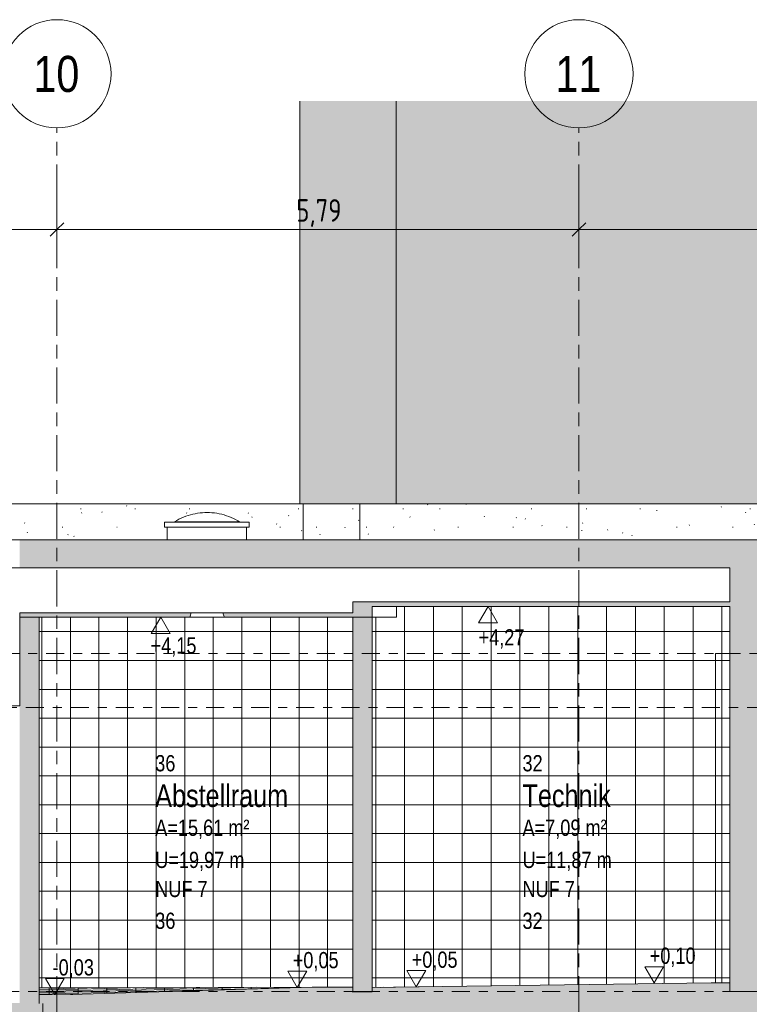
# Model space of a CAD drawing. Header units: metres. Extents: x -34 to 182, y -15 to 869.
# Tile 17 of 46: x 8 to 16, y -3 to 8. Entities that reach past the tile are written whole.
import ezdxf

# ---------------------------------------------------------------- set-up
doc = ezdxf.new("R2010")
doc.units = ezdxf.units.M
doc.linetypes.add('_Ebene_', pattern=[0.4, 0.2, -0.1, 0, -0.1])
doc.linetypes.add('_Rasterlinie_', pattern=[0.75, 0.4, -0.1, 0.15, -0.1])
for name, color, linetype, lineweight in [('A_Bem', 7, 'Continuous', 5), ('A_Bem-100', 7, 'Continuous', 5), ('A_Ebenen', 130, 'Continuous', 5), ('A_Fenster', 45, 'Continuous', 5), ('A_Geschossdecken', 7, 'Continuous', 5), ('A_Geschossdecken_Oberflächenschraffur', 7, 'Continuous', 5), ('A_Geschossdecken_Schraffur', 7, 'Continuous', 5), ('A_Hoehenkoten', 124, 'Continuous', 5), ('A_Körper_Form', 7, 'Continuous', 5), ('A_Linien_Feine Linien', 7, 'Continuous', 5), ('A_Raster', 128, 'Continuous', 5), ('A_Raum-Txt', 16, 'Continuous', 5), ('A_Wand', 244, 'Continuous', 5), ('A_Wand_Schraff', 1, 'Continuous', 5), ('A_Wände_Oberflächenschraffur', 244, 'Continuous', 5)]:
    doc.layers.add(name, color=color, linetype=linetype, lineweight=lineweight)
doc.styles.add('Arial', font='arial.ttf', dxfattribs={"width": 0.8, "height": 0.18})
doc.styles.add('Arial Narrow_B', font='txt', dxfattribs={"height": 0.4})
doc.styles.add('Arial_B', font='txt', dxfattribs={"width": 0.8, "height": 0.25})
doc.styles.add('ISOCPEUR_1', font='isocpeur.ttf', dxfattribs={"width": 0.8, "height": 0.25})
doc.dimstyles.new('BLB-Standard_2_5_Aussen_1', dxfattribs={"dimscale": 0.3048, "dimtxt": 0.248995, "dimasz": 0.492126, "dimexe": 1.32874, "dimexo": 0.0625, "dimgap": 0.032808, "dimtad": 1, "dimrnd": 0.001, "dimzin": 0, "dimdsep": 46, "dimtxsty": 'ISOCPEUR_1', "dimblk1": 'OBLIQUE', "dimblk2": 'OBLIQUE', "dimsah": 1, "dimcen": 0.09, "dimdle": 0.164042, "dimazin": 0, "dimtfac": 1, "dimtdec": 4, "dimtix": 1, "dimtmove": 0, "dimatfit": 3, "dimfxl": 1.32874, "dimfxlon": 1, "dimtvp": 1, "dimtolj": 1, "dimtzin": 0, "dimarcsym": 2})
pattern_1 = [(0, (20.072, 18.796), (0, 0.32), []), (90, (20.072, 18.796), (-0.317, 2e-17), [])]
pattern_2 = [(0, (20.687, 18.796), (0, 0.32), []), (90, (20.687, 18.796), (-0.32, 2e-17), [])]
pattern_3 = [(0, (20.687, -2.748), (0, 0.001), []), (90, (20.687, -2.748), (-0.32, 2e-17), [])]
pattern_4 = [(1.447, (21.225, -2.497), (-0.000353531, 0.013995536), []), (90, (21.225, -2.497), (-0.32, -0.008), [])]
pattern_5 = [(0.985, (21.054, -2.595), (-1.719065e-05, 0.00099985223), []), (90, (21.054, -2.595), (-0.32, -0.006), [])]
pattern_6 = [(0, (20.059, 18.796), (0.805, 0.203), [0.007, -0.597, 0.007, -0.597, -3.218]), (0, (20.059, 18.796), (0.805, 0.203), [-1.207, 0.007, -1.2, 0.007, -0.597, -1.408]), (0, (20.059, 18.796), (0.805, 0.203), [-3.017, 0.007, -0.396, 0.007, -0.999]), (119.746, (20.361, 18.897), (-0.5767733, 0.6021774), [0.007, -0.601, 0.007, -0.601, -3.243]), (119.746, (20.361, 18.897), (-0.5767733, 0.6021774), [-1.216, 0.007, -1.209, 0.007, -0.601, -1.419]), (119.746, (20.361, 18.897), (-0.5767733, 0.6021774), [-3.04, 0.007, -0.399, 0.007, -1.007]), (240.254, (20.462, 19.304), (-0.2279916, -0.8060973), [0.007, -0.601, 0.007, -0.601, -3.243]), (240.254, (20.462, 19.304), (-0.2279916, -0.8060973), [-1.216, 0.007, -1.209, 0.007, -0.601, -1.419]), (240.254, (20.462, 19.304), (-0.2279916, -0.8060973), [-3.04, 0.007, -0.399, 0.007, -1.007])]

# ---------------------------------------------------------------- blocks, each defined once
blk = doc.blocks.new('FE Dachkuppel rund - Ø_880 _1000_-8070304-B1')
at = {"layer": 'A_Fenster', "color": 250, "lineweight": 9}
for p, q in [((9.815, 2.415), (9.705, 2.409)), ((9.705, 2.409), (9.705, 2.355)), ((9.705, 2.409), (10.175, 2.409)), ((9.817, 2.415), (10.175, 2.415)), ((10.175, 2.415), (9.817, 2.415)), ((10.175, 2.415), (10.534, 2.415)), ((10.534, 2.415), (10.175, 2.415)), ((10.175, 2.409), (10.645, 2.409)), ((10.645, 2.409), (10.535, 2.415)), ((10.645, 2.355), (10.645, 2.409)), ((9.705, 2.355), (10.175, 2.355)), ((9.735, 2.355), (9.735, 2.215)), ((10.175, 2.355), (10.645, 2.355)), ((10.615, 2.215), (10.615, 2.355))]:
    blk.add_line(p, q, dxfattribs=at)
at = {"layer": 'A_Fenster', "color": 250, "lineweight": 9, "flags": 128}
for points in [[(9.815, 2.415), (9.839, 2.429), (9.863, 2.442), (9.888, 2.454), (9.913, 2.465), (9.939, 2.475), (9.965, 2.484), (9.991, 2.492), (10.017, 2.498), (10.044, 2.504), (10.071, 2.509), (10.099, 2.513), (10.126, 2.515), (10.153, 2.517), (10.175, 2.517)], [(10.175, 2.517), (10.203, 2.516), (10.23, 2.515), (10.258, 2.512), (10.285, 2.508), (10.312, 2.503), (10.339, 2.497), (10.365, 2.49), (10.391, 2.482), (10.417, 2.473), (10.443, 2.463), (10.468, 2.452), (10.492, 2.439), (10.516, 2.426), (10.535, 2.415)]]:
    blk.add_lwpolyline(points, dxfattribs=at)
blk = doc.blocks.new('Höhenkoten - leer-6237472-B1')
at = {"layer": 'A_Hoehenkoten'}
for p, q in [((-24.774, -6.765), (-24.982, -6.765)), ((-24.878, -6.945), (-24.982, -6.765)), ((-24.878, -6.945), (-24.774, -6.765))]:
    blk.add_line(p, q, dxfattribs=at)
blk = doc.blocks.new('Raster - Raster-989695-B1')
at = {"layer": 'A_Raster', "lineweight": 9}
blk.add_circle((-28.608, 7.382), 0.6, dxfattribs=at)
blk = doc.blocks.new('DIMBLOCK91-B1')
at = {"layer": 'A_Bem-100'}
for p, q in [((2.856, 6.06), (2.856, 5.25)), ((2.856, 5.655), (2.856, 6.06)), ((8.511, 6.06), (8.511, 5.25)), ((8.511, 5.655), (8.511, 6.06)), ((2.856, 5.655), (8.511, 5.655))]:
    blk.add_line(p, q, dxfattribs=at)
at = {"layer": 'A_Bem-100', "lineweight": 9}
for p, q in [((2.856, 5.655), (2.931, 5.73)), ((8.511, 5.655), (8.586, 5.73)), ((2.856, 5.655), (2.781, 5.58)), ((8.511, 5.655), (8.436, 5.58))]:
    blk.add_line(p, q, dxfattribs=at)
at = {"layer": 'A_Bem-100', "color": 0, "insert": (5.399, 5.992), "char_height": 0.25, "width": 0.68419, "attachment_point": 1, "line_spacing_factor": 1.149209, "style": 'ISOCPEUR_1'}
blk.add_mtext('5,65\\A2\\H0.5x;\\S5^  ;\\H2x;', dxfattribs=at)
blk = doc.blocks.new('_Oblique')
at = {"color": 0, "linetype": 'ByBlock', "lineweight": -2}
blk.add_line((-0.5, -0.5), (0.5, 0.5), dxfattribs=at)
blk = doc.blocks.new('DIMBLOCK92-B1')
at = {"layer": 'A_Bem-100'}
for p, q in [((8.511, 6.06), (8.511, 5.25)), ((8.511, 5.655), (8.511, 6.06)), ((14.301, 6.06), (14.301, 5.25)), ((14.301, 5.655), (14.301, 6.06)), ((8.511, 5.655), (14.301, 5.655))]:
    blk.add_line(p, q, dxfattribs=at)
at = {"layer": 'A_Bem-100', "lineweight": 9}
for p, q in [((8.511, 5.655), (8.586, 5.73)), ((14.301, 5.655), (14.376, 5.73)), ((8.511, 5.655), (8.436, 5.58)), ((14.301, 5.655), (14.226, 5.58))]:
    blk.add_line(p, q, dxfattribs=at)
at = {"layer": 'A_Bem-100', "color": 0, "insert": (11.166, 5.992), "char_height": 0.25, "width": 0.57664, "attachment_point": 1, "line_spacing_factor": 1.149209, "style": 'ISOCPEUR_1'}
blk.add_mtext('5,79', dxfattribs=at)
blk = doc.blocks.new('DIMBLOCK93-B1')
at = {"layer": 'A_Bem-100'}
for p, q in [((14.301, 6.06), (14.301, 5.25)), ((14.301, 5.655), (14.301, 6.06)), ((20.091, 6.06), (20.091, 5.25)), ((20.091, 5.655), (20.091, 6.06)), ((14.301, 5.655), (20.091, 5.655))]:
    blk.add_line(p, q, dxfattribs=at)
at = {"layer": 'A_Bem-100', "lineweight": 9}
for p, q in [((14.301, 5.655), (14.376, 5.73)), ((20.091, 5.655), (20.166, 5.73)), ((14.301, 5.655), (14.226, 5.58)), ((20.091, 5.655), (20.016, 5.58))]:
    blk.add_line(p, q, dxfattribs=at)
at = {"layer": 'A_Bem-100', "color": 0, "insert": (16.956, 5.992), "char_height": 0.25, "width": 0.57664, "attachment_point": 1, "line_spacing_factor": 1.149209, "style": 'ISOCPEUR_1'}
blk.add_mtext('5,79', dxfattribs=at)

msp = doc.modelspace()

# ---------------------------------------------------------------- hatches: boundary and pattern name
at = {"layer": 'A_Geschossdecken_Oberflächenschraffur'}
h = msp.add_hatch(dxfattribs=at)
h.set_pattern_fill('FP_34', color=133, style=0, pattern_type=2)
h.set_pattern_definition(pattern_4)
h.paths.add_polyline_path([(8.3127, -2.8301), (8.6676, -2.8282), (11.3432, -2.7479), (11.7928, -2.7451), (8.3127, -2.7551), (8.3127, -2.8282)], flags=0)
h = msp.add_hatch(dxfattribs=at)
h.set_pattern_fill('FP_34', color=133, style=0, pattern_type=2)
h.set_pattern_definition(pattern_4)
h.paths.add_polyline_path([(8.3127, -2.8301), (8.6676, -2.8282), (11.3432, -2.7479), (11.7928, -2.7451), (8.3127, -2.7551), (8.3127, -2.8282)], flags=0)
h = msp.add_hatch(dxfattribs=at)
h.set_pattern_fill('FP_33', color=133, style=0, pattern_type=2)
h.set_pattern_definition(pattern_3)
h.paths.add_polyline_path([(11.7928, -2.7479), (11.7928, -2.7451), (11.3432, -2.7479)], flags=0)
h = msp.add_hatch(dxfattribs=at)
h.set_pattern_fill('FP_33', color=133, style=0, pattern_type=2)
h.set_pattern_definition(pattern_3)
h.paths.add_polyline_path([(11.7928, -2.7479), (11.7928, -2.7451), (11.3432, -2.7479)], flags=0)
h = msp.add_hatch(dxfattribs=at)
h.set_pattern_fill('FP_35', color=133, style=0, pattern_type=2)
h.set_pattern_definition(pattern_5)
h.paths.add_polyline_path([(12.0078, -2.7501), (12.2909, -2.7462), (12.0689, -2.7491)], flags=0)
h = msp.add_hatch(dxfattribs=at)
h.set_pattern_fill('FP_35', color=133, style=0, pattern_type=2)
h.set_pattern_definition(pattern_5)
h.paths.add_polyline_path([(12.0078, -2.7501), (12.2909, -2.7462), (12.0689, -2.7491)], flags=0)
at = {"layer": 'A_Geschossdecken_Schraffur', "lineweight": 9}
h = msp.add_hatch(color=253, dxfattribs=at)
h.paths.add_polyline_path([(8.0977, 1.3549), (9.9842, 1.3549), (9.9989, 1.4049), (8.0977, 1.4049)], flags=0)
h.paths.add_polyline_path([(10.5728, 1.3549), (12.0078, 1.3549), (12.0078, 1.5249), (11.7928, 1.5249), (11.7928, 1.4049), (10.3519, 1.4049), (10.3666, 1.3549)], flags=0)
h.paths.add_polyline_path([(9.3638, 1.9049), (12.0078, 1.9049), (12.0078, 2.2149), (8.0977, 2.2149), (8.0977, 1.9049), (9.3129, 1.9049)], flags=0)
for points in [[(16.3564, 1.4749), (16.3564, 2.2149), (12.0078, 2.2149), (12.0078, 1.9049), (15.9764, 1.9049), (15.9764, 1.5249), (12.0078, 1.5249), (12.0078, 1.4749), (15.9764, 1.4749)], [(12.0078, -2.7967), (12.0689, -2.7951), (15.9764, -2.7951), (15.9764, -2.7001), (15.727, -2.7006), (12.7894, -2.7376), (12.0078, -2.7501)], [(8.3527, -3.2083), (8.3527, -2.9283), (4.5596, -2.8628), (3.1056, -2.8351), (-1.0002, -2.8351), (-1.0002, -3.1151), (3.1056, -3.1151), (5.4187, -3.1581), (7.9957, -3.2022)], [(8.3527, -2.9283), (8.3527, -2.8934), (8.9616, -2.8784), (11.7928, -2.8025), (11.7928, -2.7479), (11.3275, -2.7484), (8.6676, -2.8282), (8.3127, -2.8301), (8.3127, -2.9276)], [(8.3527, -3.1334), (8.9616, -3.1184), (12.0689, -3.0351), (16.3564, -3.0351), (16.3564, -2.7951), (12.0689, -2.7951), (8.8548, -2.8811), (8.3527, -2.8934), (8.3527, -3.0994)]]:
    msp.add_hatch(color=253, dxfattribs=at).paths.add_polyline_path(points, flags=0)
at = {"layer": 'A_Körper_Form'}
for points in [[(11.2064, 2.6149), (12.2742, 2.6149), (12.274, 7.0791), (11.2064, 7.0791), (11.2064, 2.6252)], [(23.2597, -4.0838), (23.2598, 7.0791), (12.2743, 7.0791), (12.2742, 2.6149), (22.1423, 2.6149), (22.1423, 6.2149), (22.3423, 6.2149), (22.3423, -4.0838), (23.2221, -4.0838)]]:
    msp.add_hatch(color=10, dxfattribs=at).paths.add_polyline_path(points, flags=0)
at = {"layer": 'A_Wand_Schraff', "lineweight": 9}
for points in [[(16.3564, -2.7951), (16.3564, 1.4749), (15.9764, 1.4749), (15.9764, -2.7951)], [(8.3127, -2.9276), (8.3127, 1.3549), (8.0977, 1.3549), (8.0977, -2.9239), (8.2105, -2.9259)], [(12.0078, -2.7951), (12.0078, 1.3549), (11.7928, 1.3549), (11.7928, -2.7951), (11.8614, -2.7951)]]:
    msp.add_hatch(color=253, dxfattribs=at).paths.add_polyline_path(points, flags=0)
at = {"layer": 'A_Wände_Oberflächenschraffur'}
h = msp.add_hatch(dxfattribs=at)
h.set_pattern_fill('FP_41', style=0, pattern_type=2)
h.set_pattern_definition(pattern_6)
h.paths.add_polyline_path([(9.712, 2.2149), (9.7354, 2.2149), (9.7354, 2.3549), (9.7054, 2.3549), (9.7054, 2.4091), (9.817, 2.4149), (9.8895, 2.4539), (9.9883, 2.4909), (10.0904, 2.5114), (10.1114, 2.5133), (10.1856, 2.5163), (10.2597, 2.5115), (10.2907, 2.5065), (10.3663, 2.4895), (10.4375, 2.4649), (10.5339, 2.4149), (10.6454, 2.4089), (10.6454, 2.3549), (10.6154, 2.3549), (10.6154, 2.2149), (11.2421, 2.2149), (11.2421, 2.6149), (-0.774, 2.6149), (-0.774, 2.3349), (-0.6861, 2.3349), (-0.6861, 2.2149), (0.4202, 2.2149), (0.4202, 2.3549), (0.3817, 2.3549), (0.3817, 2.4091), (0.5373, 2.4155), (0.5851, 2.431), (0.6216, 2.4403), (0.6806, 2.45), (0.7178, 2.4535), (0.7552, 2.4548), (0.814, 2.4517), (0.8447, 2.4484), (0.8942, 2.439), (0.9326, 2.4291), (0.9748, 2.4149), (1.1287, 2.4091), (1.1287, 2.3549), (1.0902, 2.3549), (1.0902, 2.2149), (2.667, 2.2149), (2.667, 2.3549), (2.637, 2.3549), (2.637, 2.4091), (2.7485, 2.4149), (2.821, 2.4539), (2.9199, 2.4909), (3.0219, 2.5114), (3.0429, 2.5133), (3.1171, 2.5163), (3.1912, 2.5115), (3.2222, 2.5065), (3.2979, 2.4895), (3.3691, 2.4649), (3.4654, 2.4149), (3.577, 2.4089), (3.577, 2.3549), (3.547, 2.3549), (3.547, 2.2149), (4.832, 2.2149), (4.832, 2.3549), (4.8031, 2.3549), (4.8031, 2.4091), (4.9144, 2.4159), (4.983, 2.4526), (5.0517, 2.4803), (5.1236, 2.5006), (5.1987, 2.5128), (5.2823, 2.5163), (5.3623, 2.5107), (5.3911, 2.5058), (5.436, 2.4968), (5.4583, 2.4903), (5.5148, 2.472), (5.5781, 2.4446), (5.6334, 2.4148), (5.741, 2.4091), (5.741, 2.3549), (5.712, 2.3549), (5.712, 2.2149), (6.6509, 2.2149), (6.6509, 2.3549), (6.6218, 2.3549), (6.6218, 2.4091), (6.7331, 2.4158), (6.7961, 2.4498), (6.8626, 2.4774), (6.922, 2.4955), (6.9738, 2.5062), (6.9926, 2.5094), (7.023, 2.5131), (7.1012, 2.5163), (7.1755, 2.5114), (7.2158, 2.5044), (7.2589, 2.4956), (7.2703, 2.4926), (7.3192, 2.4774), (7.3365, 2.4711), (7.4004, 2.4428), (7.4503, 2.4149), (7.5599, 2.4091), (7.5599, 2.3549), (7.5309, 2.3549), (7.5309, 2.2149), (9.7112, 2.2149)], flags=0)
h = msp.add_hatch(dxfattribs=at)
h.set_pattern_fill('FP_41', style=0, pattern_type=2)
h.set_pattern_definition(pattern_6)
h.paths.add_polyline_path([(11.869, 2.2149), (11.869, 2.6149), (11.2421, 2.6149), (11.2421, 2.2149), (11.4319, 2.2149)], flags=0)
h = msp.add_hatch(dxfattribs=at)
h.set_pattern_fill('FP_1', style=0, pattern_type=2)
h.set_pattern_definition([(0, (20.687, 18.796), (0.813, 0.203), [0.007, -0.603, 0.007, -0.603, -3.251]), (0, (20.687, 18.796), (0.813, 0.203), [-1.219, 0.007, -1.212, 0.007, -0.603, -1.422]), (0, (20.687, 18.796), (0.813, 0.203), [-3.048, 0.007, -0.4, 0.007, -1.009]), (120, (20.991, 18.897), (-0.5823032, 0.6025787), [0.007, -0.603, 0.007, -0.603, -3.251]), (120, (20.991, 18.897), (-0.5823032, 0.6025787), [-1.219, 0.007, -1.212, 0.007, -0.603, -1.422]), (120, (20.991, 18.897), (-0.5823032, 0.6025787), [-3.048, 0.007, -0.4, 0.007, -1.009]), (240, (21.093, 19.304), (-0.2306968, -0.8055787), [0.007, -0.603, 0.007, -0.603, -3.251]), (240, (21.093, 19.304), (-0.2306968, -0.8055787), [-1.219, 0.007, -1.212, 0.007, -0.603, -1.422]), (240, (21.093, 19.304), (-0.2306968, -0.8055787), [-3.048, 0.007, -0.4, 0.007, -1.009])])
h.paths.add_polyline_path([(16.3564, 2.2149), (22.1423, 2.2149), (22.1423, 2.6149), (11.869, 2.6149), (11.869, 2.2149), (15.9764, 2.2149)], flags=0)
h = msp.add_hatch(dxfattribs=at)
h.set_pattern_fill('FP_4', color=133, style=0, pattern_type=2)
h.set_pattern_definition(pattern_2)
h.paths.add_polyline_path([(11.7928, -2.8025), (12.0078, -2.7967), (12.0078, -2.7951), (11.7928, -2.7951), (11.7928, -2.7967)], flags=0)
h.paths.add_polyline_path([(12.0078, -2.7501), (12.7894, -2.7376), (15.8164, -2.7001), (15.8164, 0.9549), (15.9764, 0.9549), (15.9764, 1.4749), (12.2779, 1.4749), (12.2779, 1.3549), (12.0078, 1.3549), (12.0078, -2.7484)], flags=0)
h = msp.add_hatch(dxfattribs=at)
h.set_pattern_fill('FP_4', color=133, style=0, pattern_type=2)
h.set_pattern_definition(pattern_2)
h.paths.add_polyline_path([(11.7928, -2.8025), (12.0078, -2.7967), (12.0078, -2.7951), (11.7928, -2.7951), (11.7928, -2.7967)], flags=0)
h.paths.add_polyline_path([(12.0078, -2.7501), (12.7894, -2.7376), (15.8164, -2.7001), (15.8164, 0.9549), (15.9764, 0.9549), (15.9764, 1.4749), (12.2779, 1.4749), (12.2779, 1.3549), (12.0078, 1.3549), (12.0078, -2.7484)], flags=0)
h = msp.add_hatch(dxfattribs=at)
h.set_pattern_fill('FP_2', color=133, style=0, pattern_type=2)
h.set_pattern_definition(pattern_1)
h.paths.add_polyline_path([(8.3127, -2.7551), (11.7928, -2.7451), (11.7928, 1.3549), (8.3127, 1.3549), (8.3127, -2.7484)], flags=0)
h = msp.add_hatch(dxfattribs=at)
h.set_pattern_fill('FP_2', color=133, style=0, pattern_type=2)
h.set_pattern_definition(pattern_1)
h.paths.add_polyline_path([(8.3127, -2.7551), (11.7928, -2.7451), (11.7928, 1.3549), (8.3127, 1.3549), (8.3127, -2.7484)], flags=0)
h = msp.add_hatch(dxfattribs=at)
h.set_pattern_fill('FP_4', color=133, style=0, pattern_type=2)
h.set_pattern_definition(pattern_2)
h.paths.add_polyline_path([(15.9764, -2.7001), (15.9764, 0.9549), (15.8164, 0.9549), (15.8164, -2.7001), (15.826, -2.7001)], flags=0)
h = msp.add_hatch(dxfattribs=at)
h.set_pattern_fill('FP_4', color=133, style=0, pattern_type=2)
h.set_pattern_definition(pattern_2)
h.paths.add_polyline_path([(15.9764, -2.7001), (15.9764, 0.9549), (15.8164, 0.9549), (15.8164, -2.7001), (15.826, -2.7001)], flags=0)

# ---------------------------------------------------------------- linework, layer by layer
at = {"layer": 'A_Ebenen', "color": 170, "linetype": '_Ebene_', "lineweight": 9}
for p, q in [((26.5924, 0.9549), (-30.8344, 0.9549)), ((-30.8344, 0.3549), (26.5924, 0.3549)), ((26.5924, -2.7951), (-30.8344, -2.7951))]:
    msp.add_line(p, q, dxfattribs=at)
at = {"layer": 'A_Geschossdecken', "color": 250, "lineweight": 9}
for p, q in [((22.1423, 2.2149), (7.5196, 2.2149)), ((12.0078, 1.3549), (12.0078, 1.4749)), ((12.0078, 1.4749), (15.9764, 1.4749)), ((12.2779, 1.3549), (8.0977, 1.3549)), ((15.7666, -2.7001), (12.7894, -2.7376)), ((15.9764, -2.7001), (15.7666, -2.7001)), ((15.9764, -2.7951), (15.9764, -2.7001)), ((11.7928, -2.7451), (8.3127, -2.7551)), ((8.6676, -2.8282), (8.3127, -2.8301)), ((8.3127, -2.8301), (8.3127, -2.9276)), ((11.3432, -2.7479), (8.6676, -2.8282)), ((11.7928, -2.7451), (11.3432, -2.7479)), ((11.7928, -2.7479), (11.3432, -2.7479)), ((11.7928, -2.8025), (11.7928, -2.7479)), ((12.0078, -2.7967), (11.7928, -2.8025)), ((12.0078, -2.7501), (12.7894, -2.7376)), ((12.2458, -2.747), (12.0078, -2.7501)), ((12.0078, -2.7501), (12.0078, -2.7967)), ((12.7894, -2.7376), (12.2458, -2.747)), ((8.3527, -2.9283), (8.3527, -3.2151))]:
    msp.add_line(p, q, dxfattribs=at)
msp.add_open_spline([(9.9842, 1.3549), (9.9889, 1.3716), (9.9938, 1.3883), (9.9988, 1.4049)], degree=3, dxfattribs=at)
msp.add_open_spline([(10.352, 1.4049), (10.3534, 1.4003), (10.3584, 1.3837), (10.3632, 1.367), (10.3666, 1.3549)], degree=3, knots=[0.937308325, 0.937308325, 0.937308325, 0.937308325, 0.954545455, 1, 1, 1, 1], dxfattribs=at)
at = {"layer": 'A_Körper_Form', "color": 253, "lineweight": 9}
for p, q in [((11.2064, 2.6149), (11.2064, 7.0791)), ((12.2742, 2.6149), (12.2743, 7.0791))]:
    msp.add_line(p, q, dxfattribs=at)
at = {"layer": 'A_Linien_Feine Linien'}
for p, q in [((15.9764, 1.9049), (-25.1417, 1.9049)), ((15.9764, 1.5249), (15.9764, 1.9049)), ((11.7928, 1.4049), (11.7928, 1.5249)), ((11.7928, 1.5249), (15.9764, 1.5249)), ((8.0977, 0.3749), (8.0977, 1.4049)), ((8.0977, 1.4049), (11.7928, 1.4049)), ((-0.8711, 0.3749), (8.0977, 0.3749))]:
    msp.add_line(p, q, dxfattribs=at)
at = {"layer": 'A_Raster', "linetype": '_Rasterlinie_', "lineweight": 9}
for p, q in [((8.5114, -12.7741), (8.5114, 6.7822)), ((14.3014, -12.7741), (14.3014, 6.7822))]:
    msp.add_line(p, q, dxfattribs=at)
at = {"layer": 'A_Wand', "color": 250, "lineweight": 9}
for p, q in [((22.1423, 2.6149), (-1.0465, 2.6149)), ((11.2421, 2.6149), (11.2421, 2.2149)), ((11.869, 2.6149), (11.869, 2.2149)), ((12.2779, 1.4749), (12.2779, 1.3549)), ((15.9764, 1.4749), (15.9764, -2.7001)), ((8.3127, -2.8301), (8.3127, 1.3549)), ((11.7928, 1.3549), (11.7928, -2.7479)), ((12.0078, -2.7501), (12.0078, 1.3549)), ((15.9764, 0.9549), (15.8164, 0.9549)), ((15.8164, 0.9549), (15.8164, -2.7001)), ((11.7928, -2.7951), (12.0078, -2.7951)), ((15.9764, -2.7951), (16.3564, -2.7951))]:
    msp.add_line(p, q, dxfattribs=at)

# ---------------------------------------------------------------- block references
at = {"layer": 'A_Fenster', "color": 250, "lineweight": 9}
msp.add_blockref('FE Dachkuppel rund - Ø_880 _1000_-8070304-B1', (0, 0), dxfattribs=at)
at = {"layer": 'A_Hoehenkoten', "rotation": 180}
for p in [(-11.5854, -5.4702), (-15.2164, -5.5902)]:
    msp.add_blockref('Höhenkoten - leer-6237472-B1', p, dxfattribs=at)
at = {"layer": 'A_Hoehenkoten'}
for p in [(36.0554, 4.1961), (37.375, 4.2015), (40.0147, 4.245), (33.3667, 4.1159)]:
    msp.add_blockref('Höhenkoten - leer-6237472-B1', p, dxfattribs=at)
at = {"layer": 'A_Raster', "lineweight": 9}
for p in [(37.1196, 0), (42.9096, 0)]:
    msp.add_blockref('Raster - Raster-989695-B1', p, dxfattribs=at)

# ---------------------------------------------------------------- texts
at = {"layer": 'A_Hoehenkoten', "char_height": 0.18, "attachment_point": 1, "line_spacing_factor": 0.941778, "style": 'Arial'}
for s, insert, width in [('+4,27', (13.1874, 1.2225), 0.601593), ('+4,15', (9.5496, 1.1326), 0.601593), ('+0,05', (11.1265, -2.3568), 0.601593), ('+0,05', (12.4461, -2.3515), 0.601593), ('+0,10', (15.0858, -2.3079), 0.601593), ('-0,03', (8.4626, -2.437), 0.542095)]:
    msp.add_mtext(s, dxfattribs=dict(at, insert=insert, width=width))
at = {"layer": 'A_Raster', "char_height": 0.4, "width": 0.625316, "attachment_point": 1, "style": 'Arial Narrow_B'}
for s, insert in [('10', (8.2499, 7.5806)), ('11', (14.0399, 7.5806))]:
    msp.add_mtext(s, dxfattribs=dict(at, insert=insert))
at = {"layer": 'A_Raum-Txt', "attachment_point": 1}
for s, insert, char_height, width, style in [('36', (9.6009, -0.1731), 0.18, 0.269367, 'Arial'), ('32', (13.675, -0.1731), 0.18, 0.269367, 'Arial'), ('Abstellraum', (9.6009, -0.4986), 0.25, 1.949704, 'Arial_B'), ('Technik', (13.675, -0.4986), 0.25, 1.269873, 'Arial_B'), ('A=15,61 m²', (9.6009, -0.8884), 0.18, 1.244219, 'Arial'), ('A=7,09 m²', (13.675, -0.8884), 0.18, 1.109535, 'Arial'), ('U=19,97 m', (9.6009, -1.2451), 0.18, 1.180084, 'Arial'), ('U=11,87 m', (13.675, -1.2451), 0.18, 1.180084, 'Arial'), ('NUF 7', (9.6009, -1.5677), 0.18, 0.692658, 'Arial'), ('NUF 7', (13.675, -1.5677), 0.18, 0.692658, 'Arial'), ('36', (9.6009, -1.9203), 0.18, 0.269367, 'Arial'), ('32', (13.675, -1.9203), 0.18, 0.269367, 'Arial')]:
    msp.add_mtext(s, dxfattribs=dict(at, insert=insert, char_height=char_height, width=width, style=style))

# ---------------------------------------------------------------- dimensions: what is measured, and where the dimension line sits
at = {"layer": 'A_Bem'}
dim = msp.add_linear_dim(base=(8.5114, 5.6551), p1=(2.8564, 6.0601), p2=(8.5114, 6.0601), text='\\A1;5,65\\Q;{\\A1;{\\H0.5x;\\S5^ ;}}', dimstyle='BLB-Standard_2_5_Aussen_1', override={"dimpost": '<>', "dimfxl": 5.655}, dxfattribs=at)
dim.commit()
dim.dimension.update_dxf_attribs({"geometry": 'DIMBLOCK91-B1', "text_midpoint": (5.6839, 5.8151)})
for base, p1, p2, picture, middle in [((14.3014, 5.6551), (8.5114, 6.0601), (14.3014, 6.0601), 'DIMBLOCK92-B1', (11.4064, 5.7901)), ((20.0914, 5.6551), (14.3014, 6.0601), (20.0914, 6.0601), 'DIMBLOCK93-B1', (17.1964, 5.7901))]:
    dim = msp.add_linear_dim(base=base, p1=p1, p2=p2, dimstyle='BLB-Standard_2_5_Aussen_1', override={"dimpost": '<>', "dimfxl": 5.79}, dxfattribs=at)
    dim.commit()
    dim.dimension.update_dxf_attribs({"geometry": picture, "text_midpoint": middle})

doc.saveas('drawing.dxf')
